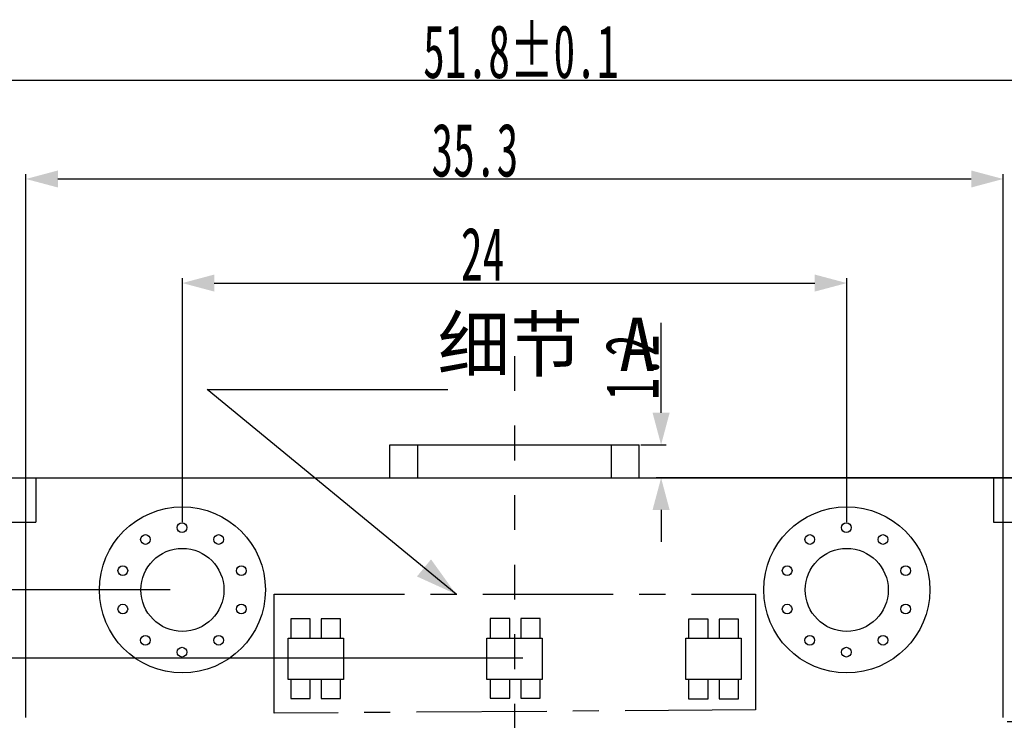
# Model space of a CAD drawing. Header units: millimetres. Extents: x 0 to 228, y 39 to 200.
# Tile 5 of 13: x 46 to 81, y 112 to 137. Entities that reach past the tile are written whole.
import ezdxf

# ---------------------------------------------------------------- set-up
doc = ezdxf.new("R2010")
doc.units = ezdxf.units.MM
doc.header["$LTSCALE"] = 12.565385
doc.header["$PDMODE"] = 3
doc.header["$PDSIZE"] = 5
doc.linetypes.add('CENTER', pattern=[0.6, 0.375, -0.075, 0.075, -0.075])
doc.linetypes.add('DASHED', pattern=[0.2, 0.1, -0.1])
doc.layers.get('0').update_dxf_attribs({"linetype": 'CONTINUOUS'})
doc.layers.get('Defpoints').update_dxf_attribs({"linetype": 'CONTINUOUS'})
doc.layers.add('DEFAULT_1', color=7, linetype='CENTER')
doc.styles.get("Standard").update_dxf_attribs({"font": 'txt', "width": 0.6})
doc.styles.add('TEXTSTYLE_3', font='simkai.ttf')
doc.dimstyles.new('DIMSTYLE_1', dxfattribs={"dimtxt": 1.923077, "dimasz": 1.153846, "dimexe": 0.18, "dimexo": 0.0625, "dimgap": 0.09, "dimtad": 1, "dimdec": 1, "dimdsep": 46, "dimtxsty": 'Standard', "dimblk": '_FILLED', "dimblk1": '_FILLED', "dimblk2": '_FILLED', "dimcen": 0.09, "dimadec": 0, "dimazin": 0, "dimtp": 0.2, "dimtm": 0.2, "dimtfac": 1, "dimtdec": 1, "dimtofl": 0, "dimtmove": 0, "dimatfit": 3, "dimldrblk": '_FILLED', "dimfxl": 0, "dimtolj": 1, "dimarcsym": 0})
doc.dimstyles.new('DIMSTYLE_10', dxfattribs={"dimtxt": 1.923077, "dimasz": 1.153846, "dimexe": 0.18, "dimexo": 0.0625, "dimgap": 0.09, "dimtad": 1, "dimdec": 3, "dimdsep": 46, "dimtxsty": 'Standard', "dimblk": '_FILLED', "dimblk1": '_FILLED', "dimblk2": '_FILLED', "dimcen": 0.09, "dimadec": 0, "dimazin": 0, "dimtp": 0.3, "dimtm": 0.3, "dimtfac": 1, "dimtdec": 3, "dimtofl": 0, "dimtmove": 0, "dimatfit": 3, "dimldrblk": '_FILLED', "dimfxl": 0, "dimtolj": 1, "dimarcsym": 0})
doc.dimstyles.new('DIMSTYLE_2', dxfattribs={"dimtxt": 1.923077, "dimasz": 1.153846, "dimexe": 0.18, "dimexo": 0.0625, "dimgap": 0.09, "dimtad": 1, "dimdec": 3, "dimdsep": 46, "dimtxsty": 'Standard', "dimblk": '_FILLED', "dimblk1": '_FILLED', "dimblk2": '_FILLED', "dimcen": 0.09, "dimadec": 0, "dimazin": 0, "dimtol": 1, "dimtp": 0.1, "dimtm": 0.1, "dimtfac": 1, "dimtdec": 3, "dimtofl": 0, "dimtmove": 0, "dimatfit": 3, "dimldrblk": '_FILLED', "dimfxl": 0, "dimtolj": 1, "dimarcsym": 0})
doc.dimstyles.new('DIMSTYLE_4', dxfattribs={"dimtxt": 1.923077, "dimasz": 1.153846, "dimexe": 0.18, "dimexo": 0.0625, "dimgap": 0.09, "dimtad": 1, "dimdec": 3, "dimdsep": 46, "dimtxsty": 'Standard', "dimblk": '_FILLED', "dimblk1": '_FILLED', "dimblk2": '_FILLED', "dimcen": 0.09, "dimadec": 0, "dimazin": 0, "dimtp": 0.1, "dimtm": 0.1, "dimtfac": 1, "dimtdec": 3, "dimtofl": 0, "dimtmove": 0, "dimatfit": 3, "dimldrblk": '_FILLED', "dimfxl": 0, "dimtolj": 1, "dimarcsym": 0})
doc.dimstyles.new('DIMSTYLE_5', dxfattribs={"dimtxt": 1.923077, "dimasz": 1.153846, "dimexe": 0.18, "dimexo": 0.0625, "dimgap": 0.09, "dimtad": 1, "dimdec": 3, "dimdsep": 46, "dimtxsty": 'Standard', "dimblk": '_FILLED', "dimblk1": '_FILLED', "dimblk2": '_FILLED', "dimcen": 0.09, "dimadec": 0, "dimazin": 0, "dimtp": 0.2, "dimtm": 0.2, "dimtfac": 1, "dimtdec": 3, "dimtofl": 0, "dimtmove": 0, "dimatfit": 3, "dimldrblk": '_FILLED', "dimfxl": 0, "dimtolj": 1, "dimarcsym": 0})
doc.dimstyles.new('DIMSTYLE_6', dxfattribs={"dimtxt": 1.923077, "dimasz": 1.153846, "dimexe": 0.18, "dimexo": 0.0625, "dimgap": 0.09, "dimtad": 1, "dimdec": 1, "dimdsep": 46, "dimtxsty": 'Standard', "dimblk": '_FILLED', "dimblk1": '_FILLED', "dimblk2": '_FILLED', "dimcen": 0.09, "dimadec": 0, "dimazin": 0, "dimtp": 0.1, "dimtm": 0.1, "dimtfac": 1, "dimtdec": 1, "dimtofl": 0, "dimtmove": 0, "dimatfit": 3, "dimldrblk": '_FILLED', "dimfxl": 0, "dimtolj": 1, "dimarcsym": 0})
doc.dimstyles.new('DIMSTYLE_7', dxfattribs={"dimtxt": 1.923077, "dimasz": 1.153846, "dimexe": 0.18, "dimexo": 0.0625, "dimgap": 0.09, "dimtad": 1, "dimdec": 1, "dimdsep": 46, "dimtxsty": 'Standard', "dimblk": '_FILLED', "dimblk1": '_FILLED', "dimblk2": '_FILLED', "dimcen": 0.09, "dimadec": 0, "dimazin": 0, "dimtp": 0.3, "dimtm": 0.3, "dimtfac": 1, "dimtdec": 1, "dimtofl": 0, "dimtmove": 0, "dimatfit": 3, "dimldrblk": '_FILLED', "dimfxl": 0, "dimtolj": 1, "dimarcsym": 0})
doc.dimstyles.get("Standard").update_dxf_attribs({"dimtxt": 1.923077, "dimasz": 1.5, "dimexe": 0.18, "dimexo": 0.0625, "dimgap": 0.09, "dimtad": 1, "dimdec": 3, "dimdsep": 46, "dimtxsty": 'Standard', "dimblk": '_FILLED', "dimblk1": '_FILLED', "dimblk2": '_FILLED', "dimcen": 0.09, "dimadec": 0, "dimazin": 0, "dimtol": 1, "dimtp": 0.001, "dimtm": 0.001, "dimtfac": 1, "dimtdec": 3, "dimtofl": 0, "dimtmove": 0, "dimatfit": 3, "dimldrblk": '_FILLED', "dimfxl": 0, "dimtolj": 1, "dimarcsym": 0})

# ---------------------------------------------------------------- blocks, each defined once
blk = doc.blocks.new('_FILLED')
at = {"color": 0, "linetype": 'ByBlock'}
blk.add_solid([(0, 0), (-1, 0.267), (-1, -0.267)], dxfattribs=at)
blk = doc.blocks.new('*D77')
at = {"color": 0, "linetype": 'Continuous', "lineweight": -2, "transparency": 16777216}
for p, q in [((37.811, 118.391), (37.811, 134.985)), ((89.611, 118.39), (89.611, 134.985)), ((88.457, 134.805), (38.965, 134.805))]:
    blk.add_line(p, q, dxfattribs=at)
at = {"layer": 'Defpoints', "color": 0, "linetype": 'Continuous', "transparency": 16777216}
for p in [(37.811, 134.805), (37.811, 118.328), (89.611, 118.328)]:
    blk.add_point(p, dxfattribs=at)
at = {"color": 0, "linetype": 'Continuous', "lineweight": -2, "transparency": 16777216, "xscale": 1.1538461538, "yscale": 1.1538461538, "zscale": 1.1538461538, "rotation": 180}
blk.add_blockref('_FILLED', (37.811, 134.805), dxfattribs=at)
at = {"color": 0, "linetype": 'Continuous', "lineweight": -2, "transparency": 16777216, "xscale": 1.1538461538, "yscale": 1.1538461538, "zscale": 1.1538461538}
blk.add_blockref('_FILLED', (89.611, 134.805), dxfattribs=at)
at = {"color": 0, "linetype": 'Continuous', "transparency": 16777216, "insert": (63.94, 136.818), "char_height": 1.92308, "attachment_point": 2}
blk.add_mtext('\\A1;51.8±0.1', dxfattribs=at)
blk = doc.blocks.new('*D79')
at = {"color": 0, "linetype": 'Continuous', "lineweight": -2, "transparency": 16777216}
for p, q in [((51.711, 118.846), (51.711, 127.666)), ((52.865, 127.486), (74.557, 127.486)), ((75.711, 118.846), (75.711, 127.666))]:
    blk.add_line(p, q, dxfattribs=at)
at = {"layer": 'Defpoints', "color": 0, "linetype": 'Continuous', "transparency": 16777216}
for p in [(75.711, 127.486), (51.711, 118.783), (75.711, 118.783)]:
    blk.add_point(p, dxfattribs=at)
at = {"color": 0, "linetype": 'Continuous', "lineweight": -2, "transparency": 16777216, "xscale": 1.1538461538, "yscale": 1.1538461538, "zscale": 1.1538461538, "rotation": 180}
blk.add_blockref('_FILLED', (51.711, 127.486), dxfattribs=at)
at = {"color": 0, "linetype": 'Continuous', "lineweight": -2, "transparency": 16777216, "xscale": 1.1538461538, "yscale": 1.1538461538, "zscale": 1.1538461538}
blk.add_blockref('_FILLED', (75.711, 127.486), dxfattribs=at)
at = {"color": 0, "linetype": 'Continuous', "transparency": 16777216, "insert": (62.557, 129.499), "char_height": 1.9231, "width": 2.30769, "attachment_point": 2}
blk.add_mtext('\\A1;24', dxfattribs=at)
blk = doc.blocks.new('*D80')
at = {"color": 0, "linetype": 'Continuous', "lineweight": -2, "transparency": 16777216}
for p, q in [((39.878, 120.443), (35.592, 120.443)), ((35.772, 119.289), (35.772, 117.552)), ((51.264, 116.398), (35.592, 116.398))]:
    blk.add_line(p, q, dxfattribs=at)
at = {"layer": 'Defpoints', "color": 0, "linetype": 'Continuous', "transparency": 16777216}
for p in [(39.941, 120.443), (35.772, 116.398), (51.327, 116.398)]:
    blk.add_point(p, dxfattribs=at)
at = {"color": 0, "linetype": 'Continuous', "lineweight": -2, "transparency": 16777216, "xscale": 1.1538461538, "yscale": 1.1538461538, "zscale": 1.1538461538}
for p, rotation in [((35.772, 120.443), 90), ((35.772, 116.398), 270)]:
    blk.add_blockref('_FILLED', p, dxfattribs=dict(at, rotation=rotation))
at = {"color": 0, "linetype": 'Continuous', "transparency": 16777216, "insert": (33.759, 118.254), "char_height": 1.9231, "width": 1.15385, "attachment_point": 2, "rotation": 90}
blk.add_mtext('\\A1;4', dxfattribs=at)
blk = doc.blocks.new('*D81')
at = {"color": 0, "linetype": 'Continuous', "lineweight": -2, "transparency": 16777216}
for p, q in [((69.005, 122.796), (69.005, 126.053)), ((68.274, 121.643), (69.185, 121.643)), ((87.035, 120.443), (68.825, 120.443)), ((69.005, 119.289), (69.005, 118.135))]:
    blk.add_line(p, q, dxfattribs=at)
at = {"layer": 'Defpoints', "color": 0, "linetype": 'Continuous', "transparency": 16777216}
for p in [(68.211, 121.643), (69.005, 121.643), (87.097, 120.443)]:
    blk.add_point(p, dxfattribs=at)
at = {"color": 0, "linetype": 'Continuous', "lineweight": -2, "transparency": 16777216, "xscale": 1.1538461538, "yscale": 1.1538461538, "zscale": 1.1538461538}
for p, rotation in [((69.005, 121.643), 270), ((69.005, 120.443), 90)]:
    blk.add_blockref('_FILLED', p, dxfattribs=dict(at, rotation=rotation))
at = {"color": 0, "linetype": 'Continuous', "transparency": 16777216, "insert": (66.992, 123.271), "char_height": 1.9231, "width": 3.46154, "attachment_point": 1, "rotation": 90}
blk.add_mtext('\\A1;1.2', dxfattribs=at)
blk = doc.blocks.new('*D82')
at = {"color": 0, "linetype": 'Continuous', "lineweight": -2, "transparency": 16777216}
for p, q in [((39.878, 120.443), (27.895, 120.443)), ((28.075, 119.289), (28.075, 97.751)), ((85.427, 96.597), (27.895, 96.597))]:
    blk.add_line(p, q, dxfattribs=at)
at = {"layer": 'Defpoints', "color": 0, "linetype": 'Continuous', "transparency": 16777216}
for p in [(39.941, 120.443), (28.075, 96.597), (85.489, 96.597)]:
    blk.add_point(p, dxfattribs=at)
at = {"color": 0, "linetype": 'Continuous', "lineweight": -2, "transparency": 16777216, "xscale": 1.1538461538, "yscale": 1.1538461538, "zscale": 1.1538461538}
for p, rotation in [((28.075, 120.443), 90), ((28.075, 96.597), 270)]:
    blk.add_blockref('_FILLED', p, dxfattribs=dict(at, rotation=rotation))
at = {"color": 0, "linetype": 'Continuous', "transparency": 16777216, "insert": (26.062, 106.813), "char_height": 1.9231, "width": 4.61538, "attachment_point": 2, "rotation": 90}
blk.add_mtext('\\A1;23.8', dxfattribs=at)
blk = doc.blocks.new('*D89')
at = {"color": 0, "linetype": 'Continuous', "lineweight": -2, "transparency": 16777216}
for p, q in [((39.878, 120.443), (24.603, 120.443)), ((24.783, 119.289), (24.783, 85.069)), ((63.649, 83.915), (24.603, 83.915))]:
    blk.add_line(p, q, dxfattribs=at)
at = {"layer": 'Defpoints', "color": 0, "linetype": 'Continuous', "transparency": 16777216}
for p in [(39.941, 120.443), (24.783, 83.915), (63.711, 83.915)]:
    blk.add_point(p, dxfattribs=at)
at = {"color": 0, "linetype": 'Continuous', "lineweight": -2, "transparency": 16777216, "xscale": 1.1538461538, "yscale": 1.1538461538, "zscale": 1.1538461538}
for p, rotation in [((24.783, 120.443), 90), ((24.783, 83.915), 270)]:
    blk.add_blockref('_FILLED', p, dxfattribs=dict(at, rotation=rotation))
at = {"color": 0, "linetype": 'Continuous', "transparency": 16777216, "insert": (22.77, 106.922), "char_height": 1.9231, "width": 4.61538, "attachment_point": 2, "rotation": 90}
blk.add_mtext('\\A1;36.5', dxfattribs=at)
blk = doc.blocks.new('*D92')
at = {"color": 0, "linetype": 'Continuous', "lineweight": -2, "transparency": 16777216}
for p, q in [((94.543, 112.796), (94.543, 116.265)), ((81.509, 111.643), (94.723, 111.643)), ((78.559, 109.543), (94.723, 109.543)), ((94.543, 108.389), (94.543, 107.235))]:
    blk.add_line(p, q, dxfattribs=at)
at = {"layer": 'Defpoints', "color": 0, "linetype": 'Continuous', "transparency": 16777216}
for p in [(81.446, 111.643), (94.543, 111.643), (78.496, 109.543)]:
    blk.add_point(p, dxfattribs=at)
at = {"color": 0, "linetype": 'Continuous', "lineweight": -2, "transparency": 16777216, "xscale": 1.1538461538, "yscale": 1.1538461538, "zscale": 1.1538461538}
for p, rotation in [((94.543, 111.643), 270), ((94.543, 109.543), 90)]:
    blk.add_blockref('_FILLED', p, dxfattribs=dict(at, rotation=rotation))
at = {"color": 0, "linetype": 'Continuous', "transparency": 16777216, "insert": (92.53, 113.482), "char_height": 1.9231, "width": 3.46154, "attachment_point": 1, "rotation": 90}
blk.add_mtext('\\A1;2.1', dxfattribs=at)
blk = doc.blocks.new('*D93')
at = {"color": 0, "linetype": 'Continuous', "lineweight": -2, "transparency": 16777216}
for p, q in [((46.061, 111.79), (46.061, 131.427)), ((81.361, 111.79), (81.361, 131.427)), ((47.215, 131.247), (80.208, 131.247))]:
    blk.add_line(p, q, dxfattribs=at)
at = {"layer": 'Defpoints', "color": 0, "linetype": 'Continuous', "transparency": 16777216}
for p in [(81.361, 131.247), (46.061, 111.727), (81.361, 111.727)]:
    blk.add_point(p, dxfattribs=at)
at = {"color": 0, "linetype": 'Continuous', "lineweight": -2, "transparency": 16777216, "xscale": 1.1538461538, "yscale": 1.1538461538, "zscale": 1.1538461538, "rotation": 180}
blk.add_blockref('_FILLED', (46.061, 131.247), dxfattribs=at)
at = {"color": 0, "linetype": 'Continuous', "lineweight": -2, "transparency": 16777216, "xscale": 1.1538461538, "yscale": 1.1538461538, "zscale": 1.1538461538}
blk.add_blockref('_FILLED', (81.361, 131.247), dxfattribs=at)
at = {"color": 0, "linetype": 'Continuous', "transparency": 16777216, "insert": (62.278, 133.26), "char_height": 1.9231, "width": 4.61538, "attachment_point": 2}
blk.add_mtext('\\A1;35.3', dxfattribs=at)
blk = doc.blocks.new('*D94')
at = {"color": 0, "linetype": 'Continuous', "lineweight": -2, "transparency": 16777216}
for p, q in [((39.878, 120.443), (32.079, 120.443)), ((32.259, 119.289), (32.259, 115.082)), ((64.014, 113.928), (32.079, 113.928))]:
    blk.add_line(p, q, dxfattribs=at)
at = {"layer": 'Defpoints', "color": 0, "linetype": 'Continuous', "transparency": 16777216}
for p in [(39.941, 120.443), (32.259, 113.928), (64.077, 113.928)]:
    blk.add_point(p, dxfattribs=at)
at = {"color": 0, "linetype": 'Continuous', "lineweight": -2, "transparency": 16777216, "xscale": 1.1538461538, "yscale": 1.1538461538, "zscale": 1.1538461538}
for p, rotation in [((32.259, 120.443), 90), ((32.259, 113.928), 270)]:
    blk.add_blockref('_FILLED', p, dxfattribs=dict(at, rotation=rotation))
at = {"color": 0, "linetype": 'Continuous', "transparency": 16777216, "insert": (30.246, 118.198), "char_height": 1.9231, "width": 3.46154, "attachment_point": 3, "rotation": 90}
blk.add_mtext('\\A1;6.5', dxfattribs=at)

msp = doc.modelspace()

# ---------------------------------------------------------------- linework, layer by layer
at = {"color": 7, "linetype": 'DASHED'}
msp.add_line((63.7113, 124.8476), (63.7113, 67.702), dxfattribs=at)
at = {"color": 7, "linetype": 'Continuous'}
for p, q in [((59.2113, 120.4426), (59.2113, 121.6426)), ((59.2113, 121.6426), (68.2113, 121.6426)), ((60.2113, 120.4426), (60.2113, 121.6426)), ((67.2113, 120.4426), (67.2113, 121.6426)), ((68.2113, 120.4426), (68.2113, 121.6426)), ((40.3182, 120.4426), (87.1044, 120.4426)), ((46.4113, 120.4426), (46.4113, 118.8426)), ((81.0113, 120.4426), (81.0113, 118.8426)), ((41.6113, 118.8426), (46.4113, 118.8426)), ((81.0113, 118.8426), (85.8113, 118.8426)), ((55.628, 115.3475), (55.628, 114.6575)), ((56.328, 115.3475), (55.628, 115.3475)), ((56.328, 114.6575), (56.328, 115.3475)), ((56.728, 115.3475), (56.728, 114.6575)), ((57.428, 115.3475), (56.728, 115.3475)), ((57.428, 114.6575), (57.428, 115.3475)), ((62.8348, 115.3683), (62.8348, 114.6575)), ((63.5348, 115.3683), (62.8348, 115.3683)), ((63.5348, 114.6575), (63.5348, 115.3683)), ((63.9348, 115.3683), (63.9348, 114.6575)), ((64.6348, 115.3683), (63.9348, 115.3683)), ((64.6348, 114.6575), (64.6348, 115.3683)), ((70, 115.3371), (70, 114.6575)), ((70.7, 115.3371), (70, 115.3371)), ((70.7, 114.6575), (70.7, 115.3371)), ((71.1, 115.3371), (71.1, 114.6575)), ((71.8, 115.3371), (71.1, 115.3371)), ((71.8, 114.6575), (71.8, 115.3371)), ((55.528, 113.1575), (55.528, 114.6575)), ((55.528, 114.6575), (57.528, 114.6575)), ((57.528, 114.6575), (57.528, 113.1575)), ((62.7114, 113.1575), (62.7114, 114.6575)), ((62.7114, 114.6575), (64.7114, 114.6575)), ((64.7114, 114.6575), (64.7114, 113.1575)), ((69.8948, 113.1575), (69.8948, 114.6575)), ((69.8948, 114.6575), (71.8948, 114.6575)), ((71.8948, 114.6575), (71.8948, 113.1575)), ((57.528, 113.1575), (55.528, 113.1575)), ((55.628, 113.1575), (55.628, 112.4675)), ((56.328, 112.4675), (56.328, 113.1575)), ((56.728, 113.1575), (56.728, 112.4675)), ((57.428, 112.4675), (57.428, 113.1575)), ((64.7114, 113.1575), (62.7114, 113.1575)), ((62.8348, 113.1575), (62.8348, 112.4883)), ((63.5348, 112.4883), (63.5348, 113.1575)), ((63.9348, 113.1575), (63.9348, 112.4883)), ((64.6348, 112.4883), (64.6348, 113.1575)), ((71.8948, 113.1575), (69.8948, 113.1575)), ((70, 113.1575), (70, 112.4571)), ((70.7, 112.4571), (70.7, 113.1575)), ((71.1, 113.1575), (71.1, 112.4571)), ((71.8, 112.4571), (71.8, 113.1575)), ((55.628, 112.4675), (56.328, 112.4675)), ((56.728, 112.4675), (57.428, 112.4675)), ((62.8348, 112.4883), (63.5348, 112.4883)), ((63.9348, 112.4883), (64.6348, 112.4883)), ((70, 112.4571), (70.7, 112.4571)), ((71.1, 112.4571), (71.8, 112.4571))]:
    msp.add_line(p, q, dxfattribs=at)
for centre, radius in [((51.7113, 116.3984), 3), ((75.7113, 116.3984), 3), ((51.6996, 118.6477), 0.175), ((75.6996, 118.6477), 0.175), ((50.3777, 118.2188), 0.175), ((53.0212, 118.219), 0.175), ((74.3777, 118.2188), 0.175), ((77.0212, 118.219), 0.175), ((51.7113, 116.3984), 1.5), ((75.7113, 116.3984), 1.5), ((49.5596, 117.0943), 0.175), ((53.8403, 117.0927), 0.175), ((73.5596, 117.0943), 0.175), ((77.8403, 117.0927), 0.175), ((49.5596, 115.7036), 0.175), ((53.8395, 115.7044), 0.175), ((73.5596, 115.7036), 0.175), ((77.8395, 115.7044), 0.175), ((50.3764, 114.5773), 0.175), ((53.0222, 114.5787), 0.175), ((74.3764, 114.5773), 0.175), ((77.0222, 114.5787), 0.175), ((51.6996, 114.1479), 0.175), ((75.6996, 114.1479), 0.175)]:
    msp.add_circle(centre, radius, dxfattribs=at)
at = {"layer": 'DEFAULT_1', "color": 2, "linetype": 'CENTER'}
msp.add_lwpolyline([(55.0245, 116.2396), (72.415, 116.2396), (72.415, 112.0589), (55.0245, 111.9445)], close=True, dxfattribs=at)

# ---------------------------------------------------------------- texts
at = {"color": 2, "linetype": 'Continuous', "insert": (60.9323, 126.2314), "char_height": 1.92308, "width": 8.328402, "attachment_point": 1, "line_spacing_factor": 0.9, "style": 'TEXTSTYLE_3'}
msp.add_mtext('细节 A', dxfattribs=at)

# ---------------------------------------------------------------- dimensions: what is measured, and where the dimension line sits
at = {"color": 2, "linetype": 'Continuous'}
for base, p1, p2, angle, dimstyle, picture, middle in [((37.8113, 134.8046), (89.6113, 118.3277), (37.8113, 118.3282), 180, 'DIMSTYLE_2', '*D77', (63.9396, 134.8046)), ((69.0047, 121.6426), (87.0972, 120.4426), (68.2113, 121.6426), 90, 'DIMSTYLE_6', '*D81', (69.0047, 125.0018)), ((24.7828, 83.9154), (39.9409, 120.4426), (63.7113, 83.9154), 270, 'DIMSTYLE_7', '*D89', (24.7828, 106.9224)), ((28.0747, 96.5973), (39.9409, 120.4426), (85.4891, 96.5973), 270, 'DIMSTYLE_1', '*D82', (28.0747, 106.8134)), ((32.2595, 113.9283), (39.9409, 120.4426), (64.0768, 113.9283), 270, 'DIMSTYLE_1', '*D94', (32.2595, 116.4676)), ((35.772, 116.3984), (39.9409, 120.4426), (51.3267, 116.3984), 270, 'DIMSTYLE_6', '*D80', (35.772, 118.2541)), ((94.5428, 111.6426), (78.4965, 109.5426), (81.446, 111.6426), 90, 'DIMSTYLE_4', '*D92', (94.5428, 115.2131))]:
    dim = msp.add_linear_dim(base=base, p1=p1, p2=p2, angle=angle, dimstyle=dimstyle, dxfattribs=at)
    dim.commit()
    dim.dimension.update_dxf_attribs({"geometry": picture, "text_midpoint": middle, "dimtype": 160})
for base, p1, p2, dimstyle, picture, middle in [((81.3614, 131.2471), (46.0614, 111.7272), (81.3614, 111.7272), 'DIMSTYLE_10', '*D93', (62.2775, 131.2471)), ((75.7113, 127.486), (51.7113, 118.783), (75.7113, 118.783), 'DIMSTYLE_5', '*D79', (62.5574, 127.486))]:
    dim = msp.add_linear_dim(base=base, p1=p1, p2=p2, dimstyle=dimstyle, dxfattribs=at)
    dim.commit()
    dim.dimension.update_dxf_attribs({"geometry": picture, "text_midpoint": middle, "dimtype": 160})

# ---------------------------------------------------------------- leaders
at = {"color": 2, "linetype": 'Continuous', "annotation_type": 0, "has_hookline": 1, "hookline_direction": 0, "text_width": 8.0056}
msp.add_leader([(61.598, 116.2396), (52.6039, 123.6385), (61.2963, 123.6385)], dimstyle='Standard', override={"dimtad": 0}, dxfattribs=at)

doc.saveas('drawing.dxf')
